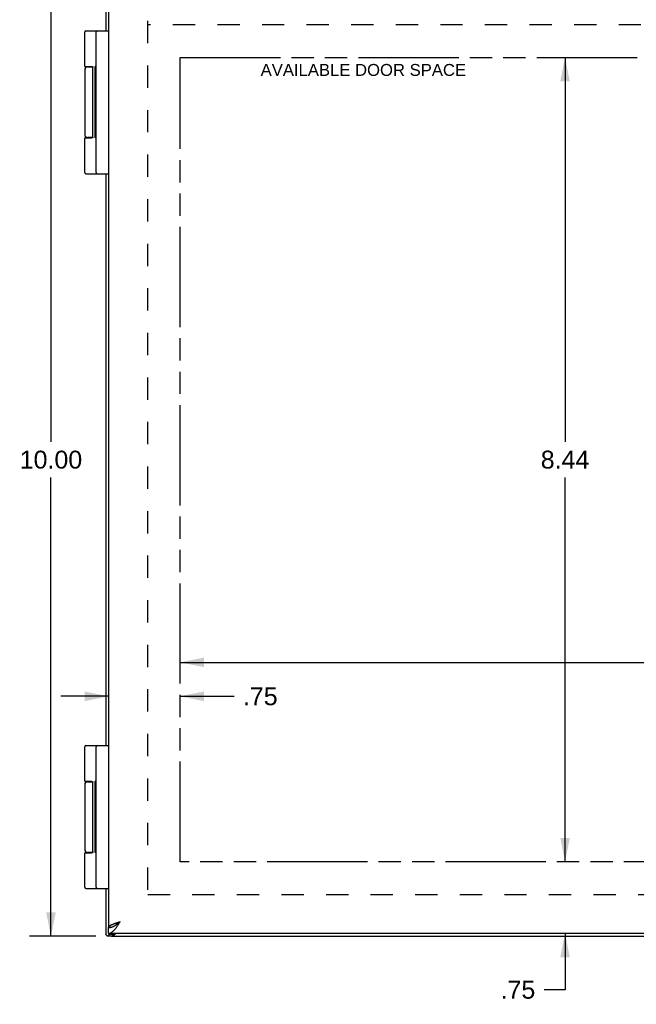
# Model space of a CAD drawing. Header units: inches. Extents: x 0 to 42.5, y 0 to 27.5.
# Tile 4 of 8: x 4.9 to 11.3, y 8 to 18.3. Entities that reach past the tile are written whole.
import ezdxf

# ---------------------------------------------------------------- set-up
doc = ezdxf.new("R2010")
doc.units = ezdxf.units.IN
doc.header["$LTSCALE"] = 2.3375
doc.header["$MEASUREMENT"] = 0
doc.linetypes.add('HIDDEN', pattern=[0.2, 0.1, -0.1])
doc.linetypes.add('PHANTOM', pattern=[0.8, 0.45, -0.05, 0.1, -0.05, 0.1, -0.05])
doc.layers.get('0').update_dxf_attribs({"linetype": 'CONTINUOUS'})
for name, color, linetype in [('02___PRT_ALL_AXES', 7, 'CONTINUOUS'), ('AVAIL_DOOR_SPACE', 7, 'CONTINUOUS'), ('DEFAULT_2', 8, 'HIDDEN'), ('DIMENSIONS', 7, 'CONTINUOUS')]:
    doc.layers.add(name, color=color, linetype=linetype)
doc.styles.get("Standard").update_dxf_attribs({"font": 'arial.ttf'})
doc.dimstyles.new('DIMSTYLE_1', dxfattribs={"dimtxt": 0.1875, "dimasz": 0.25, "dimexe": 0.09, "dimexo": 0.07, "dimgap": 0.0375, "dimtad": 0, "dimtih": 1, "dimtoh": 1, "dimzin": 4, "dimdsep": 46, "dimtxsty": 'Standard', "dimblk": '_FILLED', "dimblk1": '_FILLED', "dimblk2": '_FILLED', "dimcen": 0.09, "dimazin": 1, "dimtfac": 1, "dimtofl": 0, "dimtmove": 0, "dimatfit": 3, "dimldrblk": '_FILLED', "dimfxl": 0, "dimtolj": 1, "dimtzin": 4, "dimarcsym": 0})

# ---------------------------------------------------------------- blocks, each defined once
blk = doc.blocks.new('_FILLED')
at = {"color": 0, "linetype": 'ByBlock'}
blk.add_solid([(0, 0), (-1, 0.2), (-1, -0.2)], dxfattribs=at)
blk = doc.blocks.new('*D6')
at = {"layer": 'DIMENSIONS', "color": 2, "linetype": 'Continuous'}
for p, q in [((5.647, 18.666), (4.953, 18.666)), ((5.178, 18.666), (5.178, 13.853)), ((5.178, 8.666), (5.178, 13.478)), ((5.647, 8.666), (4.953, 8.666))]:
    blk.add_line(p, q, dxfattribs=at)
at = {"layer": 'DIMENSIONS', "color": 2, "linetype": 'Continuous', "xscale": 0.25, "yscale": 0.25, "zscale": 0.25}
for p, rotation in [((5.178, 18.666), 90), ((5.178, 8.666), 270)]:
    blk.add_blockref('_FILLED', p, dxfattribs=dict(at, rotation=rotation))
at = {"layer": 'DIMENSIONS', "color": 2, "linetype": 'Continuous', "insert": (5.178, 13.76), "char_height": 0.1875, "width": 0.6552, "attachment_point": 2, "line_spacing_factor": 0.9}
blk.add_mtext('10.00', dxfattribs=at)
blk = doc.blocks.new('*D14')
at = {"layer": 'DIMENSIONS', "color": 2, "linetype": 'Continuous'}
for p, q in [((10.569, 19.174), (10.354, 19.174)), ((10.569, 18.636), (10.569, 19.174)), ((10.569, 17.886), (10.569, 17.386))]:
    blk.add_line(p, q, dxfattribs=at)
at = {"layer": 'DIMENSIONS', "color": 2, "linetype": 'Continuous', "xscale": 0.25, "yscale": 0.25, "zscale": 0.25}
for p, rotation in [((10.569, 18.636), 270), ((10.569, 17.886), 90)]:
    blk.add_blockref('_FILLED', p, dxfattribs=dict(at, rotation=rotation))
at = {"layer": 'DIMENSIONS', "color": 2, "linetype": 'Continuous', "insert": (10.26, 19.268), "char_height": 0.1875, "width": 0.36385, "attachment_point": 3, "line_spacing_factor": 0.9}
blk.add_mtext('.75', dxfattribs=at)
blk = doc.blocks.new('*D15')
at = {"layer": 'DIMENSIONS', "color": 2, "linetype": 'Continuous'}
for p, q in [((10.569, 17.886), (10.569, 13.853)), ((10.569, 9.446), (10.569, 13.478))]:
    blk.add_line(p, q, dxfattribs=at)
at = {"layer": 'DIMENSIONS', "color": 2, "linetype": 'Continuous', "xscale": 0.25, "yscale": 0.25, "zscale": 0.25}
for p, rotation in [((10.569, 17.886), 90), ((10.569, 9.446), 270)]:
    blk.add_blockref('_FILLED', p, dxfattribs=dict(at, rotation=rotation))
at = {"layer": 'DIMENSIONS', "color": 2, "linetype": 'Continuous', "insert": (10.569, 13.76), "char_height": 0.1875, "width": 0.50953, "attachment_point": 2, "line_spacing_factor": 0.9}
blk.add_mtext('8.44', dxfattribs=at)
blk = doc.blocks.new('*D16')
at = {"layer": 'DIMENSIONS', "color": 2, "linetype": 'Continuous'}
for p, q in [((6.532, 11.539), (12.844, 11.539)), ((17.847, 11.539), (13.687, 11.539))]:
    blk.add_line(p, q, dxfattribs=at)
at = {"layer": 'DIMENSIONS', "color": 2, "linetype": 'Continuous', "xscale": 0.25, "yscale": 0.25, "zscale": 0.25, "rotation": 180}
blk.add_blockref('_FILLED', (6.532, 11.539), dxfattribs=at)
at = {"layer": 'DIMENSIONS', "color": 2, "linetype": 'Continuous', "xscale": 0.25, "yscale": 0.25, "zscale": 0.25}
blk.add_blockref('_FILLED', (17.847, 11.539), dxfattribs=at)
at = {"layer": 'DIMENSIONS', "color": 2, "linetype": 'Continuous', "insert": (13.265, 11.633), "char_height": 0.1875, "width": 0.6552, "attachment_point": 2, "line_spacing_factor": 0.9}
blk.add_mtext('11.32', dxfattribs=at)
blk = doc.blocks.new('*D17')
at = {"layer": 'DIMENSIONS', "color": 2, "linetype": 'Continuous'}
for p, q in [((5.782, 11.183), (5.282, 11.183)), ((6.532, 11.183), (7.098, 11.183))]:
    blk.add_line(p, q, dxfattribs=at)
at = {"layer": 'DIMENSIONS', "color": 2, "linetype": 'Continuous', "xscale": 0.25, "yscale": 0.25, "zscale": 0.25}
blk.add_blockref('_FILLED', (5.782, 11.183), dxfattribs=at)
at = {"layer": 'DIMENSIONS', "color": 2, "linetype": 'Continuous', "xscale": 0.25, "yscale": 0.25, "zscale": 0.25, "rotation": 180}
blk.add_blockref('_FILLED', (6.532, 11.183), dxfattribs=at)
at = {"layer": 'DIMENSIONS', "color": 2, "linetype": 'Continuous', "insert": (7.191, 11.277), "char_height": 0.1875, "width": 0.36385, "attachment_point": 1, "line_spacing_factor": 0.9}
blk.add_mtext('.75', dxfattribs=at)
blk = doc.blocks.new('*D19')
at = {"layer": 'DIMENSIONS', "color": 2, "linetype": 'Continuous'}
for p, q in [((10.569, 9.446), (10.569, 9.946)), ((10.569, 8.696), (10.569, 8.104)), ((10.569, 8.104), (10.351, 8.104))]:
    blk.add_line(p, q, dxfattribs=at)
at = {"layer": 'DIMENSIONS', "color": 2, "linetype": 'Continuous', "xscale": 0.25, "yscale": 0.25, "zscale": 0.25}
for p, rotation in [((10.569, 9.446), 270), ((10.569, 8.696), 90)]:
    blk.add_blockref('_FILLED', p, dxfattribs=dict(at, rotation=rotation))
at = {"layer": 'DIMENSIONS', "color": 2, "linetype": 'Continuous', "insert": (10.257, 8.198), "char_height": 0.1875, "width": 0.36385, "attachment_point": 3, "line_spacing_factor": 0.9}
blk.add_mtext('.75', dxfattribs=at)

msp = doc.modelspace()

# ---------------------------------------------------------------- linework, layer by layer
at = {"color": 3, "linetype": 'Continuous'}
for p, q in [((5.7528, 18.645), (5.7528, 18.166)), ((5.7823, 18.571), (5.7823, 8.761)), ((5.7528, 16.666), (5.7528, 10.666)), ((5.7528, 9.166), (5.7528, 8.687)), ((5.7833, 8.761), (5.7823, 8.761)), ((19.7223, 8.696), (5.7823, 8.696)), ((5.7957, 8.6869), (5.8046, 8.696)), ((5.8128, 8.666), (19.6928, 8.666))]:
    msp.add_line(p, q, dxfattribs=at)
at = {"color": 7, "linetype": 'Continuous'}
for p, q in [((5.5454, 18.166), (5.7823, 18.166)), ((5.6523, 16.679), (5.6523, 18.153)), ((5.5624, 17.786), (5.6164, 17.786)), ((5.6179, 17.051), (5.6179, 17.781)), ((5.6164, 17.046), (5.5624, 17.046)), ((5.5324, 17.041), (5.6023, 17.041)), ((5.5454, 16.666), (5.7823, 16.666)), ((5.5454, 10.666), (5.7823, 10.666)), ((5.6523, 9.179), (5.6523, 10.653)), ((5.5324, 10.291), (5.6017, 10.291)), ((5.5624, 10.286), (5.6164, 10.286)), ((5.6179, 9.551), (5.6179, 10.281)), ((5.5324, 9.541), (5.6023, 9.541)), ((5.6164, 9.546), (5.5624, 9.546)), ((5.5454, 9.166), (5.7823, 9.166)), ((5.7823, 8.696), (5.7823, 8.756)), ((5.7833, 8.761), (5.8136, 8.761)), ((5.7957, 8.6869), (5.8342, 8.6869)), ((5.8342, 8.6869), (5.8431, 8.696)), ((5.7696, 8.6708), (5.8212, 8.6708)), ((5.8128, 8.666), (5.8128, 8.6708)), ((5.822, 8.666), (5.822, 8.6708))]:
    msp.add_line(p, q, dxfattribs=at)
for points in [[(5.5324, 17.791), (5.6023, 17.791), (5.6029, 17.7909), (5.6035, 17.7909), (5.6041, 17.7909), (5.6046, 17.7909), (5.6052, 17.7909), (5.6057, 17.7908), (5.6062, 17.7908), (5.6067, 17.7907), (5.6072, 17.7907), (5.6076, 17.7906), (5.608, 17.7905), (5.6084, 17.7905), (5.6088, 17.7904), (5.6092, 17.7903), (5.6095, 17.7902), (5.6098, 17.7901), (5.6102, 17.7901), (5.6105, 17.79), (5.6108, 17.7899), (5.6111, 17.7898), (5.6113, 17.7897), (5.6116, 17.7896), (5.6119, 17.7895), (5.6121, 17.7894), (5.6124, 17.7893), (5.6126, 17.7891), (5.6128, 17.789), (5.613, 17.7889), (5.6132, 17.7888), (5.6134, 17.7887), (5.6136, 17.7886), (5.6138, 17.7885), (5.614, 17.7883), (5.6141, 17.7882), (5.6143, 17.7881), (5.6145, 17.788), (5.6146, 17.7879), (5.6148, 17.7877), (5.6149, 17.7876), (5.615, 17.7875), (5.6152, 17.7874), (5.6153, 17.7872), (5.6154, 17.7871), (5.6155, 17.787), (5.6157, 17.7869), (5.6158, 17.7868), (5.6159, 17.7866), (5.616, 17.7865), (5.6161, 17.7864), (5.6162, 17.7863), (5.6163, 17.7861), (5.6163, 17.786), (5.6164, 17.7859), (5.6165, 17.7858), (5.6166, 17.7857), (5.6167, 17.7855), (5.6167, 17.7854), (5.6168, 17.7853), (5.6169, 17.7852), (5.6169, 17.7851), (5.617, 17.7849), (5.6171, 17.7848), (5.6171, 17.7847), (5.6172, 17.7846), (5.6172, 17.7845), (5.6173, 17.7844), (5.6173, 17.7842), (5.6174, 17.7841), (5.6174, 17.784), (5.6174, 17.7839), (5.6175, 17.7838), (5.6175, 17.7837), (5.6176, 17.7836), (5.6176, 17.7834), (5.6176, 17.7833), (5.6176, 17.7832), (5.6177, 17.7831), (5.6177, 17.783), (5.6177, 17.7829), (5.6178, 17.7828), (5.6178, 17.7827), (5.6178, 17.7826), (5.6178, 17.7825), (5.6178, 17.7824), (5.6178, 17.7822), (5.6179, 17.7821), (5.6179, 17.782), (5.6179, 17.7819), (5.6179, 17.7818), (5.6179, 17.7817), (5.6179, 17.7816), (5.6179, 17.7815), (5.6179, 17.7814), (5.6179, 17.7813), (5.6179, 17.7812), (5.6179, 17.7811), (5.6179, 17.781)], [(5.6179, 17.051), (5.6179, 17.0509), (5.6179, 17.0507), (5.6179, 17.0506), (5.6179, 17.0505), (5.6179, 17.0504), (5.6179, 17.0503), (5.6179, 17.0502), (5.6179, 17.0501), (5.6179, 17.05), (5.6179, 17.0499), (5.6179, 17.0498), (5.6178, 17.0497), (5.6178, 17.0496), (5.6178, 17.0495), (5.6178, 17.0494), (5.6178, 17.0492), (5.6178, 17.0491), (5.6177, 17.049), (5.6177, 17.0489), (5.6177, 17.0488), (5.6176, 17.0487), (5.6176, 17.0486), (5.6176, 17.0485), (5.6176, 17.0484), (5.6175, 17.0482), (5.6175, 17.0481), (5.6174, 17.048), (5.6174, 17.0479), (5.6174, 17.0478), (5.6173, 17.0477), (5.6173, 17.0476), (5.6172, 17.0474), (5.6172, 17.0473), (5.6171, 17.0472), (5.6171, 17.0471), (5.617, 17.047), (5.6169, 17.0469), (5.6169, 17.0467), (5.6168, 17.0466), (5.6167, 17.0465), (5.6167, 17.0464), (5.6166, 17.0463), (5.6165, 17.0461), (5.6164, 17.046), (5.6163, 17.0459), (5.6163, 17.0458), (5.6162, 17.0457), (5.6161, 17.0455), (5.616, 17.0454), (5.6159, 17.0453), (5.6158, 17.0452), (5.6157, 17.045), (5.6155, 17.0449), (5.6154, 17.0448), (5.6153, 17.0447), (5.6152, 17.0446), (5.615, 17.0444), (5.6149, 17.0443), (5.6148, 17.0442), (5.6146, 17.0441), (5.6145, 17.0439), (5.6143, 17.0438), (5.6141, 17.0437), (5.614, 17.0436), (5.6138, 17.0435), (5.6136, 17.0433), (5.6134, 17.0432), (5.6132, 17.0431), (5.613, 17.043), (5.6128, 17.0429), (5.6126, 17.0428), (5.6124, 17.0427), (5.6121, 17.0426), (5.6119, 17.0425), (5.6116, 17.0424), (5.6113, 17.0422), (5.6111, 17.0422), (5.6108, 17.0421), (5.6105, 17.042), (5.6102, 17.0419), (5.6098, 17.0418), (5.6095, 17.0417), (5.6092, 17.0416), (5.6088, 17.0415), (5.6084, 17.0415), (5.608, 17.0414), (5.6076, 17.0413), (5.6072, 17.0413), (5.6067, 17.0412), (5.6062, 17.0412), (5.6057, 17.0411), (5.6052, 17.0411), (5.6046, 17.041), (5.6041, 17.041), (5.6035, 17.041), (5.6029, 17.041), (5.6023, 17.041)], [(5.6017, 10.291), (5.6023, 10.291), (5.6029, 10.2909), (5.6035, 10.2909), (5.6041, 10.2909), (5.6046, 10.2909), (5.6052, 10.2909), (5.6057, 10.2908), (5.6062, 10.2908), (5.6067, 10.2907), (5.6072, 10.2907), (5.6076, 10.2906), (5.608, 10.2905), (5.6084, 10.2905), (5.6088, 10.2904), (5.6092, 10.2903), (5.6095, 10.2902), (5.6098, 10.2901), (5.6102, 10.2901), (5.6105, 10.29), (5.6108, 10.2899), (5.6111, 10.2898), (5.6113, 10.2897), (5.6116, 10.2896), (5.6119, 10.2895), (5.6121, 10.2894), (5.6124, 10.2893), (5.6126, 10.2891), (5.6128, 10.289), (5.613, 10.2889), (5.6132, 10.2888), (5.6134, 10.2887), (5.6136, 10.2886), (5.6138, 10.2885), (5.614, 10.2883), (5.6141, 10.2882), (5.6143, 10.2881), (5.6145, 10.288), (5.6146, 10.2879), (5.6148, 10.2877), (5.6149, 10.2876), (5.615, 10.2875), (5.6152, 10.2874), (5.6153, 10.2872), (5.6154, 10.2871), (5.6155, 10.287), (5.6157, 10.2869), (5.6158, 10.2868), (5.6159, 10.2866), (5.616, 10.2865), (5.6161, 10.2864), (5.6162, 10.2863), (5.6163, 10.2861), (5.6163, 10.286), (5.6164, 10.2859), (5.6165, 10.2858), (5.6166, 10.2857), (5.6167, 10.2855), (5.6167, 10.2854), (5.6168, 10.2853), (5.6169, 10.2852), (5.6169, 10.2851), (5.617, 10.2849), (5.6171, 10.2848), (5.6171, 10.2847), (5.6172, 10.2846), (5.6172, 10.2845), (5.6173, 10.2844), (5.6173, 10.2842), (5.6174, 10.2841), (5.6174, 10.284), (5.6174, 10.2839), (5.6175, 10.2838), (5.6175, 10.2837), (5.6176, 10.2836), (5.6176, 10.2834), (5.6176, 10.2833), (5.6176, 10.2832), (5.6177, 10.2831), (5.6177, 10.283), (5.6177, 10.2829), (5.6178, 10.2828), (5.6178, 10.2827), (5.6178, 10.2826), (5.6178, 10.2825), (5.6178, 10.2824), (5.6178, 10.2822), (5.6179, 10.2821), (5.6179, 10.282), (5.6179, 10.2819), (5.6179, 10.2818), (5.6179, 10.2817), (5.6179, 10.2816), (5.6179, 10.2815), (5.6179, 10.2814), (5.6179, 10.2813), (5.6179, 10.2812), (5.6179, 10.2811), (5.6179, 10.281)], [(5.6179, 9.551), (5.6179, 9.5509), (5.6179, 9.5507), (5.6179, 9.5506), (5.6179, 9.5505), (5.6179, 9.5504), (5.6179, 9.5503), (5.6179, 9.5502), (5.6179, 9.5501), (5.6179, 9.55), (5.6179, 9.5499), (5.6179, 9.5498), (5.6178, 9.5497), (5.6178, 9.5496), (5.6178, 9.5495), (5.6178, 9.5494), (5.6178, 9.5492), (5.6178, 9.5491), (5.6177, 9.549), (5.6177, 9.5489), (5.6177, 9.5488), (5.6176, 9.5487), (5.6176, 9.5486), (5.6176, 9.5485), (5.6176, 9.5484), (5.6175, 9.5482), (5.6175, 9.5481), (5.6174, 9.548), (5.6174, 9.5479), (5.6174, 9.5478), (5.6173, 9.5477), (5.6173, 9.5476), (5.6172, 9.5474), (5.6172, 9.5473), (5.6171, 9.5472), (5.6171, 9.5471), (5.617, 9.547), (5.6169, 9.5469), (5.6169, 9.5467), (5.6168, 9.5466), (5.6167, 9.5465), (5.6167, 9.5464), (5.6166, 9.5463), (5.6165, 9.5461), (5.6164, 9.546), (5.6163, 9.5459), (5.6163, 9.5458), (5.6162, 9.5457), (5.6161, 9.5455), (5.616, 9.5454), (5.6159, 9.5453), (5.6158, 9.5452), (5.6157, 9.545), (5.6155, 9.5449), (5.6154, 9.5448), (5.6153, 9.5447), (5.6152, 9.5446), (5.615, 9.5444), (5.6149, 9.5443), (5.6148, 9.5442), (5.6146, 9.5441), (5.6145, 9.5439), (5.6143, 9.5438), (5.6141, 9.5437), (5.614, 9.5436), (5.6138, 9.5435), (5.6136, 9.5433), (5.6134, 9.5432), (5.6132, 9.5431), (5.613, 9.543), (5.6128, 9.5429), (5.6126, 9.5428), (5.6124, 9.5427), (5.6121, 9.5426), (5.6119, 9.5425), (5.6116, 9.5424), (5.6113, 9.5422), (5.6111, 9.5422), (5.6108, 9.5421), (5.6105, 9.542), (5.6102, 9.5419), (5.6098, 9.5418), (5.6095, 9.5417), (5.6092, 9.5416), (5.6088, 9.5415), (5.6084, 9.5415), (5.608, 9.5414), (5.6076, 9.5413), (5.6072, 9.5413), (5.6067, 9.5412), (5.6062, 9.5412), (5.6057, 9.5411), (5.6052, 9.5411), (5.6046, 9.541), (5.6041, 9.541), (5.6035, 9.541), (5.6029, 9.541), (5.6023, 9.541)], [(5.7823, 8.756), (5.7866, 8.7561), (5.7908, 8.7563), (5.7951, 8.7568), (5.7994, 8.7575), (5.8037, 8.7583), (5.808, 8.7593), (5.8123, 8.7605), (5.8166, 8.7619), (5.8208, 8.7634), (5.8251, 8.7652), (5.8294, 8.767), (5.8337, 8.769), (5.838, 8.7712), (5.8423, 8.7735), (5.8465, 8.776), (5.8508, 8.7785), (5.8551, 8.7812), (5.8594, 8.784), (5.8637, 8.7869), (5.868, 8.7899), (5.8723, 8.793), (5.8765, 8.7961), (5.8808, 8.7993), (5.8851, 8.8026), (5.8894, 8.8059), (5.8937, 8.8092), (5.898, 8.8126), (5.9023, 8.816)], [(5.9023, 8.816), (5.8983, 8.8135), (5.8944, 8.811), (5.8906, 8.8085), (5.8867, 8.806), (5.883, 8.8035), (5.8793, 8.801), (5.8757, 8.7985), (5.8723, 8.796), (5.8689, 8.7935), (5.8657, 8.791), (5.8627, 8.7885), (5.8598, 8.786), (5.8572, 8.7835), (5.8547, 8.781), (5.8546, 8.7809)], [(5.8342, 8.6869), (5.8329, 8.685), (5.8316, 8.6831), (5.8304, 8.6812), (5.8292, 8.6793), (5.828, 8.6774), (5.8269, 8.6755)], [(5.8212, 8.6708), (5.8217, 8.6708), (5.8223, 8.671), (5.8229, 8.6712), (5.8235, 8.6716), (5.8242, 8.6721), (5.8248, 8.6728), (5.8255, 8.6735), (5.8262, 8.6744), (5.8269, 8.6755)]]:
    msp.add_lwpolyline(points, dxfattribs=at)
at = {"color": 3, "linetype": 'Continuous'}
for points in [[(5.7823, 8.696), (5.7866, 8.6961), (5.7908, 8.6967), (5.7951, 8.6977), (5.7994, 8.699), (5.8037, 8.7007), (5.808, 8.7027), (5.8123, 8.7051), (5.8166, 8.7079), (5.8208, 8.7109), (5.8251, 8.7144), (5.8294, 8.7181), (5.8337, 8.7221), (5.838, 8.7265), (5.8423, 8.7311), (5.8465, 8.736), (5.8508, 8.7411), (5.8551, 8.7465), (5.8594, 8.7521), (5.8637, 8.7579), (5.868, 8.7639), (5.8723, 8.77), (5.8765, 8.7763), (5.8808, 8.7827), (5.8851, 8.7892), (5.8894, 8.7958), (5.8937, 8.8025), (5.898, 8.8092), (5.9023, 8.816)], [(5.9023, 8.816), (5.8961, 8.814), (5.8899, 8.812), (5.8838, 8.8101), (5.8778, 8.8081), (5.8718, 8.8061), (5.8658, 8.8042), (5.86, 8.8022), (5.8543, 8.8002), (5.8487, 8.7983), (5.8432, 8.7963), (5.8379, 8.7944), (5.8328, 8.7924), (5.8279, 8.7904), (5.8231, 8.7885), (5.8186, 8.7865), (5.8143, 8.7845), (5.8102, 8.7826), (5.8064, 8.7806), (5.8028, 8.7786), (5.7995, 8.7767), (5.7964, 8.7747), (5.7937, 8.7727), (5.7912, 8.7708), (5.789, 8.7688), (5.7871, 8.7669), (5.7855, 8.7649), (5.7843, 8.7629), (5.7833, 8.761)], [(5.7609, 8.6759), (5.7596, 8.6779), (5.7583, 8.6797), (5.7571, 8.6814), (5.7561, 8.6829), (5.7551, 8.6841), (5.7543, 8.6851), (5.7537, 8.6859), (5.7532, 8.6865), (5.7529, 8.6869), (5.7528, 8.687)], [(5.7957, 8.6869), (5.793, 8.685), (5.7905, 8.6831), (5.788, 8.6812), (5.7855, 8.6793), (5.7832, 8.6774), (5.7809, 8.6755)], [(5.8601, 8.696), (5.8595, 8.6954), (5.8553, 8.6913), (5.8514, 8.6875), (5.8477, 8.6839), (5.8443, 8.6806), (5.841, 8.6776), (5.838, 8.6749), (5.8352, 8.6725), (5.8326, 8.6706), (5.8301, 8.6689), (5.8278, 8.6676), (5.8257, 8.6667), (5.8238, 8.6661), (5.822, 8.666)], [(5.7609, 8.6759), (5.7617, 8.6747), (5.7627, 8.6736), (5.7638, 8.6726), (5.765, 8.6719), (5.7664, 8.6713), (5.7678, 8.671), (5.7694, 8.6708), (5.7696, 8.6708)], [(5.7696, 8.6708), (5.771, 8.6709), (5.7727, 8.6712), (5.7744, 8.6717), (5.7761, 8.6724), (5.7778, 8.6733), (5.7794, 8.6743), (5.7809, 8.6755)]]:
    msp.add_lwpolyline(points, dxfattribs=at)
at = {"color": 7, "linetype": 'Continuous'}
for centre, radius, start, end in [((5.5454, 18.153), 0.013, 90, 180), ((5.6653, 18.153), 0.013, 90, 180), ((5.5624, 17.756), 0.03, 90, 180), ((5.5624, 17.076), 0.03, 180, 270), ((5.5454, 16.679), 0.013, 180, 270), ((5.6653, 16.679), 0.013, 180, 270), ((5.5454, 10.653), 0.013, 90, 180), ((5.6653, 10.653), 0.013, 90, 180), ((5.5624, 10.256), 0.03, 90, 180), ((5.5624, 9.576), 0.03, 180, 270), ((5.5454, 9.179), 0.013, 180, 270), ((5.6653, 9.179), 0.013, 180, 270)]:
    msp.add_arc(centre, radius, start, end, dxfattribs=at)
at = {"layer": '02___PRT_ALL_AXES', "color": 7, "linetype": 'Continuous'}
for p, q in [((5.5324, 17.791), (5.5324, 18.153)), ((5.6119, 17.7894), (5.6119, 17.786)), ((5.6423, 17.0428), (5.6423, 17.792)), ((5.6523, 17.792), (5.6423, 17.792)), ((5.6523, 17.7866), (5.6423, 17.7866)), ((5.5324, 17.756), (5.5324, 17.076)), ((5.6523, 17.6886), (5.6423, 17.6886)), ((5.6523, 17.5406), (5.6423, 17.5406)), ((5.6523, 17.3055), (5.6423, 17.3055)), ((5.6523, 17.2911), (5.6423, 17.2911)), ((5.6119, 17.046), (5.6119, 17.0425)), ((5.5324, 16.679), (5.5324, 17.041)), ((5.6523, 17.0428), (5.6423, 17.0428)), ((5.5324, 10.291), (5.5324, 10.653)), ((5.5324, 10.256), (5.5324, 9.576)), ((5.6119, 10.2894), (5.6119, 10.286)), ((5.6423, 9.5428), (5.6423, 10.292)), ((5.6523, 10.292), (5.6423, 10.292)), ((5.6523, 10.2866), (5.6423, 10.2866)), ((5.6523, 10.1886), (5.6423, 10.1886)), ((5.6523, 10.0406), (5.6423, 10.0406)), ((5.6523, 9.8055), (5.6423, 9.8055)), ((5.6523, 9.7911), (5.6423, 9.7911)), ((5.5324, 9.179), (5.5324, 9.541)), ((5.6119, 9.546), (5.6119, 9.5425)), ((5.6523, 9.5428), (5.6423, 9.5428))]:
    msp.add_line(p, q, dxfattribs=at)
at = {"layer": 'AVAIL_DOOR_SPACE', "color": 4, "linetype": 'PHANTOM'}
for p, q in [((6.5323, 9.446), (6.5323, 17.886)), ((6.5323, 17.886), (17.8473, 17.886)), ((17.8473, 9.446), (6.5323, 9.446))]:
    msp.add_line(p, q, dxfattribs=at)
at = {"layer": 'DEFAULT_2', "color": 8, "linetype": 'HIDDEN'}
for p, q in [((6.1905, 18.2689), (6.1905, 9.063)), ((19.3128, 18.2283), (6.1928, 18.2283)), ((6.1928, 9.1036), (19.3128, 9.1036))]:
    msp.add_line(p, q, dxfattribs=at)

# ---------------------------------------------------------------- texts
at = {"layer": 'DIMENSIONS', "color": 2, "linetype": 'Continuous', "insert": (8.4539, 17.8173), "char_height": 0.125, "width": 2.150093, "attachment_point": 2, "line_spacing_factor": 0.9}
msp.add_mtext('AVAILABLE DOOR SPACE', dxfattribs=at)

# ---------------------------------------------------------------- dimensions: what is measured, and where the dimension line sits
at = {"layer": 'DIMENSIONS', "color": 2, "linetype": 'Continuous'}
for base, p1, p2, angle, picture, middle in [((10.5693, 17.886), (5.8723, 18.636), (6.5323, 17.886), 270, '*D14', (10.0841, 19.1717)), ((5.1778, 18.666), (5.717, 8.666), (5.717, 18.666), 90, '*D6', (5.1858, 13.6649)), ((10.5693, 9.446), (6.5323, 17.886), (6.5323, 9.446), 270, '*D15', (10.5683, 13.6649)), ((10.5693, 8.696), (6.5323, 9.446), (5.8723, 8.696), 270, '*D19', (10.081, 8.1014))]:
    dim = msp.add_linear_dim(base=base, p1=p1, p2=p2, angle=angle, dimstyle='DIMSTYLE_1', dxfattribs=at)
    dim.commit()
    dim.dimension.update_dxf_attribs({"geometry": picture, "text_midpoint": middle, "dimtype": 160})
for base, p1, p2, picture, middle in [((17.8472680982, 11.5393324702), (6.5322680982, 9.4459592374), (17.8472680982, 9.4459592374), '*D16', (13.2724012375, 11.5382866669)), ((6.5323, 11.1831), (5.7823, 8.761), (6.5323, 9.446), '*D17', (7.3794, 11.1807))]:
    dim = msp.add_linear_dim(base=base, p1=p1, p2=p2, dimstyle='DIMSTYLE_1', dxfattribs=at)
    dim.commit()
    dim.dimension.update_dxf_attribs({"geometry": picture, "text_midpoint": middle, "dimtype": 160})

doc.saveas('drawing.dxf')
